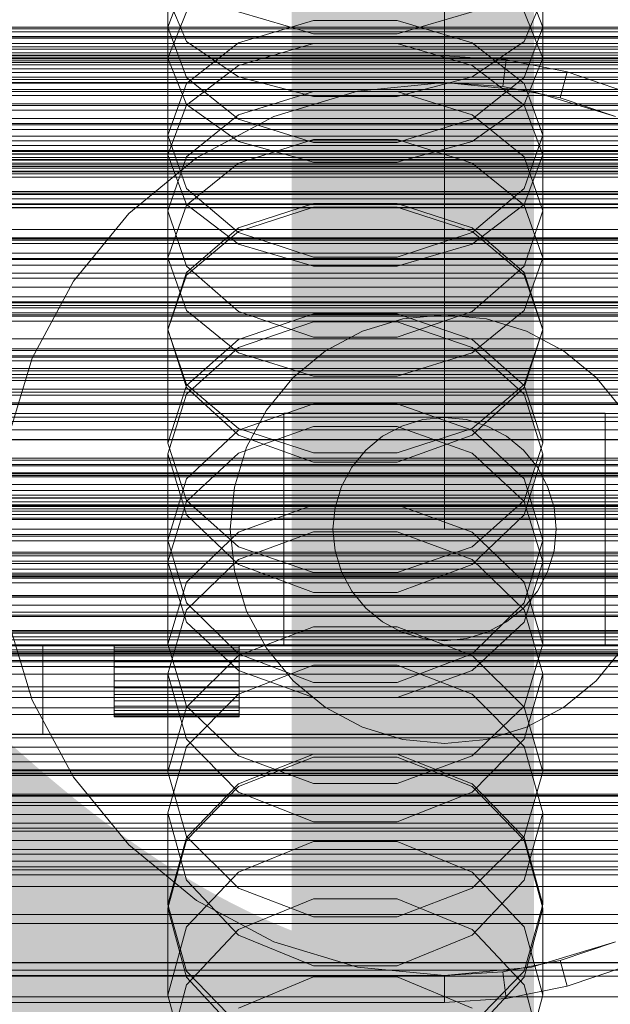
# Model space of a CAD drawing. Header units: millimetres. Extents: x -3490 to 61924, y -72580 to 6847.
# Tile 210 of 256: x -108 to -41, y -34073 to -33963. Entities that reach past the tile are written whole.
import ezdxf

# ---------------------------------------------------------------- set-up
doc = ezdxf.new("R2010")
doc.units = ezdxf.units.MM
for name, color, linetype, lineweight in [('COTAS_O', 1, 'Continuous', 0), ('COTAS_P', 1, 'Continuous', 0), ('frontal_briquetadora', 7, 'Continuous', 0), ('frontal_C01', 7, 'Continuous', 0), ('frontal_C02', 7, 'Continuous', 0), ('frontal_C03', 7, 'Continuous', 0), ('frontal_C11', 7, 'Continuous', 0), ('frontal_dosificador', 7, 'Continuous', 0), ('frontal_mezcladora', 7, 'Continuous', 0), ('frontal_secador', 7, 'Continuous', 0)]:
    doc.layers.add(name, color=color, linetype=linetype, lineweight=lineweight)
doc.dimstyles.new('R19_100', dxfattribs={"dimtxt": 250, "dimasz": 150, "dimexe": 150, "dimexo": 80, "dimgap": 100, "dimtad": 1, "dimtih": 1, "dimtoh": 1, "dimdsep": 46, "dimcen": 0.09, "dimadec": 0, "dimazin": 0, "dimtfac": 1, "dimtdec": 4, "dimtofl": 0, "dimtmove": 0, "dimatfit": 3, "dimfxl": 1, "dimtolj": 1, "dimtzin": 0, "dimarcsym": 0})

# ---------------------------------------------------------------- blocks, each defined once
blk = doc.blocks.new('DIM_R29_55')
at = {"layer": 'COTAS_P'}
for p, q in [((-3300, -33120), (-3150, -33075)), ((-60, -33120), (-210, -33075)), ((-3300, -34020), (-3300, -33120)), ((-3300, -33120), (-60, -33120)), ((-3300, -33120), (-3150, -33165)), ((-60, -33120), (-210, -33165)), ((-60, -34020), (-60, -33120))]:
    blk.add_line(p, q, dxfattribs=at)
blk.add_text('3240 P', height=250, dxfattribs=at).set_placement((-1680, -33020))
blk = doc.blocks.new('DIM_R29_57')
at = {"layer": 'COTAS_O'}
for p, q in [((-1725, -33700), (-1575, -33655)), ((1725, -33700), (1575, -33655)), ((-1725, -34400), (-1725, -33700)), ((-1725, -33700), (1725, -33700)), ((-1725, -33700), (-1575, -33745)), ((1725, -33700), (1575, -33745)), ((1725, -34400), (1725, -33700))]:
    blk.add_line(p, q, dxfattribs=at)
blk.add_text('3450 O', height=250, dxfattribs=at).set_placement((0, -33600))
blk = doc.blocks.new('DIM_R29_58')
at = {"layer": 'COTAS_P'}
for p, q in [((-150, -32300), (550, -32300)), ((550, -32300), (505, -32450)), ((550, -34900), (550, -32300)), ((550, -32300), (595, -32450)), ((550, -34900), (505, -34750)), ((550, -34900), (595, -34750)), ((-150, -34900), (550, -34900))]:
    blk.add_line(p, q, dxfattribs=at)
blk.add_text('2600 P', height=250, rotation=90, dxfattribs=at).set_placement((450, -33600))
blk = doc.blocks.new('DIM_R29_60')
at = {"layer": 'COTAS_O'}
for p, q in [((-650, -33700), (50, -33700)), ((50, -33700), (5, -33850)), ((50, -34900), (50, -33700)), ((50, -33700), (95, -33850)), ((50, -34900), (5, -34750)), ((50, -34900), (95, -34750)), ((-650, -34900), (50, -34900))]:
    blk.add_line(p, q, dxfattribs=at)
blk.add_text('1200 O', height=250, rotation=90, dxfattribs=at).set_placement((-50, -34300))
blk = doc.blocks.new('DIM_R29_61')
at = {"layer": 'COTAS_O'}
for p, q in [((-650, -34200), (-500, -34155)), ((650, -34200), (500, -34155)), ((-650, -34900), (-650, -34200)), ((-650, -34200), (650, -34200)), ((-650, -34200), (-500, -34245)), ((650, -34200), (500, -34245)), ((650, -34900), (650, -34200))]:
    blk.add_line(p, q, dxfattribs=at)
blk.add_text('1300 O', height=250, dxfattribs=at).set_placement((0, -34100))

msp = doc.modelspace()

# ---------------------------------------------------------------- linework, layer by layer
at = {"layer": 'frontal_briquetadora'}
for p, q in [((-91, -33967.266), (-91, -33952.465)), ((-49, -33967.266), (-49, -33952.465)), ((-88.92, -33958.344), (-91, -33963.807)), ((-49, -33963.807), (-51.08, -33958.344)), ((-91, -33960.462), (-88.92, -33965.4)), ((-51.08, -33965.4), (-49, -33960.462)), ((-91, -33967.266), (-88.92, -33962.081)), ((-83.094, -33962.092), (-74.674, -33964.556)), ((-65.326, -33964.556), (-56.906, -33962.092)), ((-51.08, -33962.081), (-49, -33967.266)), ((-83.094, -33965.539), (-74.674, -33963.061)), ((-74.674, -33963.061), (-65.326, -33963.061)), ((-65.326, -33963.061), (-56.906, -33965.539)), ((-88.92, -33969.438), (-91, -33963.807)), ((-91, -33978.088), (-91, -33963.807)), ((-74.674, -33964.556), (-65.326, -33964.556)), ((-49, -33963.807), (-51.08, -33969.438)), ((-49, -33978.088), (-49, -33963.807)), ((-88.92, -33965.4), (-83.093, -33969.359)), ((-88.92, -33970.084), (-83.094, -33965.539)), ((-83.093, -33968.093), (-74.673, -33965.624)), ((-74.673, -33965.624), (-65.327, -33965.624)), ((-65.327, -33965.624), (-56.907, -33968.093)), ((-56.907, -33969.359), (-51.08, -33965.4)), ((-56.906, -33965.539), (-51.08, -33970.084)), ((-88.92, -33972.452), (-91, -33967.266)), ((-49, -33967.266), (-51.08, -33972.452)), ((-88.92, -33972.541), (-83.093, -33968.093)), ((-56.907, -33968.093), (-51.08, -33972.541)), ((-91, -33975.899), (-88.92, -33970.084)), ((-83.094, -33974.075), (-88.92, -33969.438)), ((-83.093, -33969.359), (-74.673, -33971.557)), ((-65.327, -33971.557), (-56.907, -33969.359)), ((-51.08, -33969.438), (-56.906, -33974.075)), ((-51.08, -33970.084), (-49, -33975.899)), ((-74.674, -33971.009), (-83.094, -33973.591)), ((-65.326, -33971.009), (-74.674, -33971.009)), ((-56.906, -33973.591), (-65.326, -33971.009)), ((-74.673, -33971.557), (-65.327, -33971.557)), ((-91, -33978.088), (-88.92, -33972.541)), ((-83.093, -33976.61), (-88.92, -33972.452)), ((-51.08, -33972.452), (-56.907, -33976.61)), ((-51.08, -33972.541), (-49, -33978.088)), ((-83.094, -33973.591), (-88.92, -33978.321)), ((-74.674, -33976.695), (-83.094, -33974.075)), ((-56.906, -33974.075), (-65.326, -33976.695)), ((-51.08, -33978.321), (-56.906, -33973.591)), ((-88.92, -33981.875), (-91, -33975.899)), ((-91, -33989.624), (-91, -33975.899)), ((-74.673, -33976.379), (-83.093, -33979.002)), ((-74.673, -33978.918), (-83.093, -33976.61)), ((-65.326, -33976.695), (-74.674, -33976.695)), ((-65.327, -33976.379), (-74.673, -33976.379)), ((-56.907, -33979.002), (-65.327, -33976.379)), ((-56.907, -33976.61), (-65.327, -33978.918)), ((-49, -33975.899), (-51.08, -33981.875)), ((-49, -33989.624), (-49, -33975.899)), ((-91, -33978.088), (-88.92, -33983.634)), ((-88.92, -33978.321), (-91, -33984.362)), ((-65.327, -33978.918), (-74.673, -33978.918)), ((-51.08, -33983.634), (-49, -33978.088)), ((-49, -33984.362), (-51.08, -33978.321)), ((-83.093, -33979.002), (-88.92, -33983.729)), ((-51.08, -33983.729), (-56.907, -33979.002)), ((-83.094, -33986.783), (-88.92, -33981.875)), ((-51.08, -33981.875), (-56.906, -33986.783)), ((-88.92, -33983.729), (-91, -33989.624)), ((-91, -33997.699), (-91, -33984.362)), ((-91, -33984.362), (-88.92, -33990.56)), ((-88.92, -33983.634), (-83.093, -33988.082)), ((-74.674, -33983.539), (-83.094, -33986.271)), ((-83.093, -33986.673), (-74.673, -33983.95)), ((-65.326, -33983.539), (-74.674, -33983.539)), ((-74.673, -33983.95), (-65.327, -33983.95)), ((-65.327, -33983.95), (-56.907, -33986.673)), ((-56.906, -33986.271), (-65.326, -33983.539)), ((-56.907, -33988.082), (-51.08, -33983.634)), ((-49, -33989.624), (-51.08, -33983.729)), ((-51.08, -33990.56), (-49, -33984.362)), ((-49, -33997.699), (-49, -33984.362)), ((-83.094, -33986.271), (-88.92, -33991.269)), ((-88.92, -33991.58), (-83.093, -33986.673)), ((-56.907, -33986.673), (-51.08, -33991.58)), ((-51.08, -33991.269), (-56.906, -33986.271)), ((-74.674, -33989.552), (-83.094, -33986.783)), ((-56.906, -33986.783), (-65.326, -33989.552)), ((-83.093, -33988.082), (-74.673, -33990.551)), ((-65.327, -33990.551), (-56.907, -33988.082)), ((-91, -33989.624), (-88.92, -33995.519)), ((-65.326, -33989.552), (-74.674, -33989.552)), ((-51.08, -33995.519), (-49, -33989.624)), ((-88.92, -33990.56), (-83.094, -33995.642)), ((-74.673, -33990.551), (-65.327, -33990.551)), ((-56.906, -33995.642), (-51.08, -33990.56)), ((-88.92, -33991.269), (-91, -33997.637)), ((-91, -33997.699), (-88.92, -33991.58)), ((-49, -33997.637), (-51.08, -33991.269)), ((-51.08, -33991.58), (-49, -33997.699)), ((-88.92, -33995.519), (-83.093, -34000.246)), ((-56.907, -34000.246), (-51.08, -33995.519)), ((-83.094, -33995.642), (-74.674, -33998.507)), ((-83.093, -33998.756), (-74.673, -33995.888)), ((-74.673, -33995.888), (-65.327, -33995.888)), ((-65.327, -33995.888), (-56.907, -33998.756)), ((-65.326, -33998.507), (-56.906, -33995.642)), ((-88.92, -34004.156), (-91, -33997.637)), ((-91, -34010.365), (-91, -33997.637)), ((-88.92, -34003.818), (-91, -33997.699)), ((-83.094, -33999.647), (-74.674, -33996.77)), ((-74.674, -33996.77), (-65.326, -33996.77)), ((-65.326, -33996.77), (-56.906, -33999.647)), ((-49, -33997.637), (-51.08, -34004.156)), ((-49, -33997.699), (-51.08, -34003.818)), ((-49, -34010.365), (-49, -33997.637)), ((-88.92, -34003.922), (-83.093, -33998.756)), ((-74.674, -33998.507), (-65.326, -33998.507)), ((-56.907, -33998.756), (-51.08, -34003.922)), ((-88.92, -34004.9), (-83.094, -33999.647)), ((-56.906, -33999.647), (-51.08, -34004.9)), ((-83.093, -34000.246), (-74.673, -34002.87)), ((-65.327, -34002.87), (-56.907, -34000.246)), ((-74.673, -34002.87), (-65.327, -34002.87)), ((-91, -34010.365), (-88.92, -34003.922)), ((-83.093, -34008.725), (-88.92, -34003.818)), ((-83.094, -34009.49), (-88.92, -34004.156)), ((-51.08, -34003.818), (-56.907, -34008.725)), ((-51.08, -34004.156), (-56.906, -34009.49)), ((-51.08, -34003.922), (-49, -34010.365)), ((-91, -34011.581), (-88.92, -34004.9)), ((-51.08, -34004.9), (-49, -34011.581)), ((-74.674, -34005.966), (-83.094, -34008.934)), ((-65.326, -34005.966), (-74.674, -34005.966)), ((-56.906, -34008.934), (-65.326, -34005.966)), ((-74.673, -34008.499), (-83.093, -34011.504)), ((-74.673, -34011.448), (-83.093, -34008.725)), ((-65.327, -34008.499), (-74.673, -34008.499)), ((-56.907, -34011.504), (-65.327, -34008.499)), ((-56.907, -34008.725), (-65.327, -34011.448)), ((-83.094, -34008.934), (-88.92, -34014.352)), ((-74.674, -34012.492), (-83.094, -34009.49)), ((-56.906, -34009.49), (-65.326, -34012.492)), ((-51.08, -34014.351), (-56.906, -34008.934)), ((-91, -34010.365), (-88.92, -34016.808)), ((-51.08, -34016.808), (-49, -34010.365)), ((-88.92, -34018.404), (-91, -34011.581)), ((-91, -34023.669), (-91, -34011.581)), ((-83.093, -34011.504), (-88.92, -34016.918)), ((-65.327, -34011.448), (-74.673, -34011.448)), ((-51.08, -34016.918), (-56.907, -34011.504)), ((-49, -34011.581), (-51.08, -34018.404)), ((-49, -34023.669), (-49, -34011.581)), ((-65.326, -34012.492), (-74.674, -34012.492)), ((-88.92, -34014.352), (-91, -34021.231)), ((-49, -34021.231), (-51.08, -34014.351)), ((-88.92, -34016.918), (-91, -34023.669)), ((-88.92, -34016.808), (-83.093, -34021.975)), ((-83.093, -34020.357), (-74.673, -34017.265)), ((-74.673, -34017.265), (-65.327, -34017.265)), ((-65.327, -34017.265), (-56.907, -34020.357)), ((-56.907, -34021.975), (-51.08, -34016.808)), ((-49, -34023.669), (-51.08, -34016.918)), ((-83.094, -34023.977), (-88.92, -34018.404)), ((-51.08, -34018.404), (-56.906, -34023.977)), ((-88.92, -34025.929), (-83.093, -34020.357)), ((-74.674, -34020.296), (-83.094, -34023.397)), ((-65.326, -34020.296), (-74.674, -34020.296)), ((-56.906, -34023.397), (-65.326, -34020.296)), ((-56.907, -34020.357), (-51.08, -34025.929)), ((-91, -34032.877), (-91, -34021.231)), ((-91, -34021.231), (-88.92, -34028.248)), ((-83.093, -34021.975), (-74.673, -34024.842)), ((-65.327, -34024.842), (-56.907, -34021.975)), ((-51.08, -34028.248), (-49, -34021.231)), ((-49, -34032.877), (-49, -34021.231)), ((-91, -34023.669), (-88.92, -34030.42)), ((-83.094, -34023.397), (-88.92, -34029.048)), ((-74.674, -34027.11), (-83.094, -34023.977)), ((-56.906, -34023.977), (-65.326, -34027.11)), ((-51.08, -34029.048), (-56.906, -34023.397)), ((-51.08, -34030.42), (-49, -34023.669)), ((-74.673, -34024.842), (-65.327, -34024.842)), ((-91, -34032.877), (-88.92, -34025.929)), ((-51.08, -34025.929), (-49, -34032.877)), ((-65.326, -34027.11), (-74.674, -34027.11)), ((-88.92, -34028.248), (-83.094, -34033.973)), ((-56.906, -34033.973), (-51.08, -34028.248)), ((-88.92, -34029.048), (-91, -34036.213)), ((-49, -34036.213), (-51.08, -34029.048)), ((-88.92, -34030.42), (-83.093, -34035.834)), ((-56.907, -34035.834), (-51.08, -34030.42)), ((-83.093, -34034.145), (-74.673, -34030.928)), ((-74.673, -34030.928), (-65.327, -34030.928)), ((-65.327, -34030.928), (-56.907, -34034.145)), ((-88.92, -34039.824), (-91, -34032.877)), ((-49, -34032.877), (-51.08, -34039.824)), ((-83.094, -34033.973), (-74.674, -34037.189)), ((-65.326, -34037.189), (-56.906, -34033.973)), ((-88.92, -34039.942), (-83.093, -34034.145)), ((-56.907, -34034.145), (-51.08, -34039.942)), ((-88.92, -34043.507), (-91, -34036.213)), ((-91, -34047.171), (-91, -34036.213)), ((-83.094, -34038.466), (-74.674, -34035.24)), ((-83.093, -34035.834), (-74.673, -34038.839)), ((-74.674, -34035.24), (-65.326, -34035.24)), ((-65.327, -34038.839), (-56.907, -34035.834)), ((-65.326, -34035.24), (-56.906, -34038.466)), ((-49, -34036.213), (-51.08, -34043.507)), ((-49, -34047.171), (-49, -34036.213)), ((-74.674, -34037.189), (-65.326, -34037.189)), ((-88.92, -34044.338), (-83.094, -34038.466)), ((-56.906, -34038.466), (-51.08, -34044.338)), ((-74.673, -34038.839), (-65.327, -34038.839)), ((-91, -34047.171), (-88.92, -34039.942)), ((-83.093, -34045.396), (-88.92, -34039.824)), ((-51.08, -34039.824), (-56.907, -34045.396)), ((-51.08, -34039.942), (-49, -34047.171)), ((-83.094, -34049.448), (-88.92, -34043.507)), ((-51.08, -34043.507), (-56.906, -34049.448)), ((-91, -34051.77), (-88.92, -34044.338)), ((-51.08, -34044.338), (-49, -34051.77)), ((-74.674, -34045.526), (-83.094, -34048.83)), ((-74.673, -34045.18), (-83.093, -34048.514)), ((-74.673, -34048.488), (-83.093, -34045.396)), ((-65.326, -34045.526), (-74.674, -34045.526)), ((-65.327, -34045.18), (-74.673, -34045.18)), ((-56.907, -34048.514), (-65.327, -34045.18)), ((-56.907, -34045.396), (-65.327, -34048.488)), ((-56.906, -34048.83), (-65.326, -34045.526)), ((-91, -34047.171), (-88.92, -34054.4)), ((-51.08, -34054.4), (-49, -34047.171)), ((-83.093, -34048.514), (-88.92, -34054.522)), ((-83.094, -34048.83), (-88.92, -34054.842)), ((-74.674, -34052.781), (-83.094, -34049.448)), ((-65.327, -34048.488), (-74.673, -34048.488)), ((-56.906, -34049.448), (-65.326, -34052.781)), ((-51.08, -34054.522), (-56.907, -34048.514)), ((-51.08, -34054.842), (-56.906, -34048.83)), ((-160, -34051.97), (200, -34051.97)), ((-88.92, -34059.324), (-91, -34051.77)), ((-91, -34062.014), (-91, -34051.77)), ((-65.326, -34052.781), (-74.674, -34052.781)), ((-49, -34051.77), (-51.08, -34059.324)), ((-49, -34062.014), (-49, -34051.77)), ((-88.92, -34054.522), (-91, -34062.014)), ((-88.92, -34054.842), (-91, -34062.443)), ((-88.92, -34054.4), (-83.093, -34060.197)), ((-83.093, -34058.398), (-74.673, -34054.99)), ((-74.673, -34054.99), (-65.327, -34054.99)), ((-65.327, -34054.99), (-56.907, -34058.398)), ((-56.907, -34060.197), (-51.08, -34054.4)), ((-49, -34062.014), (-51.08, -34054.522)), ((-49, -34062.443), (-51.08, -34054.842)), ((-160, -34056.386), (200, -34056.386)), ((-88.92, -34064.539), (-83.093, -34058.398)), ((-83.094, -34065.466), (-88.92, -34059.324)), ((-56.907, -34058.398), (-51.08, -34064.539)), ((-51.08, -34059.324), (-56.906, -34065.466)), ((-160, -34060.009), (200, -34060.009)), ((-83.093, -34060.197), (-74.673, -34063.414)), ((-65.327, -34063.414), (-56.907, -34060.197)), ((-74.674, -34061.412), (-83.094, -34064.828)), ((-65.326, -34061.412), (-74.674, -34061.412)), ((-56.906, -34064.828), (-65.326, -34061.412)), ((-91, -34062.014), (-88.92, -34069.506)), ((-91, -34072.197), (-91, -34062.443)), ((-91, -34062.443), (-88.92, -34070.159)), ((-51.08, -34069.506), (-49, -34062.014)), ((-51.08, -34070.159), (-49, -34062.443)), ((-49, -34072.197), (-49, -34062.443)), ((-74.673, -34063.414), (-65.327, -34063.414)), ((-160, -34064.151), (200, -34064.151)), ((-91, -34072.197), (-88.92, -34064.539)), ((-83.094, -34064.828), (-88.92, -34071.036)), ((-51.08, -34071.036), (-56.906, -34064.828)), ((-51.08, -34064.539), (-49, -34072.197)), ((-74.674, -34068.909), (-83.094, -34065.466)), ((-56.906, -34065.466), (-65.326, -34068.909)), ((-160, -34068.567), (200, -34068.567)), ((-65.326, -34068.909), (-74.674, -34068.909)), ((-88.92, -34069.506), (-83.093, -34075.515)), ((-88.92, -34070.159), (-83.094, -34076.428)), ((-83.093, -34073.656), (-74.673, -34070.144)), ((-74.673, -34070.144), (-65.327, -34070.144)), ((-65.327, -34070.144), (-56.907, -34073.656)), ((-56.907, -34075.515), (-51.08, -34069.506)), ((-56.906, -34076.428), (-51.08, -34070.159)), ((-88.92, -34071.036), (-91, -34078.875)), ((-49, -34078.875), (-51.08, -34071.036)), ((-88.92, -34079.855), (-91, -34072.197)), ((-49, -34072.197), (-51.08, -34079.855))]:
    msp.add_line(p, q, dxfattribs=at)
at = {"layer": 'frontal_C01'}
for p, q in [((0, -33994.965), (-130, -33994.965)), ((-130, -33999.807), (130, -33999.807)), ((-130, -34000.599), (130, -34000.599)), ((-130, -34000.746), (0, -34000.746)), ((-130, -34000.746), (130, -34000.746)), ((-130, -34003.068), (130, -34003.068)), ((-130, -34003.352), (130, -34003.352)), ((-130, -34007.045), (130, -34007.045)), ((-130, -34007.447), (130, -34007.447)), ((-130, -34012.26), (130, -34012.26)), ((-130, -34012.752), (130, -34012.752)), ((-450, -34013.679), (450, -34013.679)), ((-148, -34016.206), (148, -34016.206)), ((-148, -34016.486), (148, -34016.486)), ((-148, -34016.539), (148, -34016.539)), ((-148, -34017.361), (148, -34017.361)), ((-148, -34017.462), (148, -34017.462)), ((130, -34018.357), (-130, -34018.357)), ((-148, -34018.771), (148, -34018.771)), ((-148, -34018.913), (148, -34018.913)), ((-130, -34018.906), (130, -34018.906)), ((-148, -34020.618), (148, -34020.618)), ((-148, -34020.793), (148, -34020.793)), ((148, -34022.779), (-148, -34022.779)), ((-148, -34022.973), (148, -34022.973)), ((450, -34024.464), (-450, -34024.464)), ((-148, -34025.105), (148, -34025.105)), ((-130, -34024.921), (130, -34024.921)), ((-148, -34025.306), (148, -34025.306)), ((-130, -34025.49), (130, -34025.49)), ((-148, -34027.437), (148, -34027.437)), ((-148, -34027.632), (148, -34027.632)), ((-148, -34029.618), (148, -34029.618)), ((-148, -34029.792), (148, -34029.792)), ((-148, -34031.498), (148, -34031.498)), ((-148, -34031.64), (148, -34031.64)), ((-130, -34031.504), (130, -34031.504)), ((-148, -34032.949), (148, -34032.949)), ((-130, -34032.054), (130, -34032.054)), ((-148, -34033.049), (148, -34033.049)), ((-148, -34033.872), (148, -34033.872)), ((-148, -34033.924), (148, -34033.924)), ((-148, -34034.205), (148, -34034.205)), ((-130, -34037.658), (130, -34037.658)), ((-130, -34038.151), (130, -34038.151)), ((-130, -34042.964), (130, -34042.964)), ((-130, -34043.366), (130, -34043.366)), ((-130, -34047.059), (130, -34047.059)), ((-130, -34047.343), (130, -34047.343)), ((450, -34047.383), (-450, -34047.383)), ((-130, -34049.665), (130, -34049.665)), ((-130, -34049.812), (130, -34049.812)), ((-130, -34050.604), (130, -34050.604)), ((-450, -34058.168), (450, -34058.168))]:
    msp.add_line(p, q, dxfattribs=at)
at = {"layer": 'frontal_C02'}
for p, q in [((-148, -33963.8), (148, -33963.8)), ((-148, -33964.32), (148, -33964.32)), ((-148, -33965.604), (148, -33965.604)), ((-130, -33964.852), (130, -33964.852)), ((-148, -33966.241), (148, -33966.241)), ((430, -33967.57), (-430, -33967.57)), ((148, -33967.736), (-148, -33967.736)), ((-148, -33968.446), (148, -33968.446)), ((-148, -33970.051), (148, -33970.051)), ((-130, -33969.381), (130, -33969.381)), ((-148, -33970.786), (148, -33970.786)), ((-130, -33971.456), (130, -33971.456)), ((430, -33972.57), (-430, -33972.57)), ((-148, -33972.391), (148, -33972.391)), ((-148, -33973.101), (148, -33973.101)), ((-148, -33974.596), (148, -33974.596)), ((-148, -33975.233), (148, -33975.233)), ((-148, -33976.517), (148, -33976.517)), ((-130, -33975.985), (130, -33975.985)), ((-148, -33977.037), (148, -33977.037)), ((-148, -33978.022), (148, -33978.022)), ((-148, -33978.39), (148, -33978.39)), ((-130, -33977.989), (130, -33977.989)), ((-148, -33979.009), (148, -33979.009)), ((-148, -33979.2), (148, -33979.2)), ((-148, -33979.411), (148, -33979.411)), ((-130, -33982.21), (130, -33982.21)), ((-130, -33984.006), (130, -33984.006)), ((-130, -33987.631), (130, -33987.631)), ((-130, -33989.098), (130, -33989.098)), ((-130, -33991.879), (130, -33991.879)), ((-130, -33992.916), (130, -33992.916)), ((-130, -33994.664), (130, -33994.664)), ((-130, -33995.201), (130, -33995.201)), ((-130, -33995.797), (130, -33995.797)), ((430, -34022.57), (-430, -34022.57)), ((430, -34027.57), (-430, -34027.57)), ((-425, -34029.285), (425, -34029.285)), ((425, -34040.739), (-425, -34040.739)), ((425, -34044.426), (-425, -34044.426)), ((-425, -34055.88), (425, -34055.88))]:
    msp.add_line(p, q, dxfattribs=at)
at = {"layer": 'frontal_C03'}
for p, q in [((1250, -33963.98), (-1250, -33963.98)), ((1250, -33965.037), (-1250, -33965.037)), ((1500, -33966.934), (-1500, -33966.934)), ((1500, -33967.219), (-1500, -33967.219)), ((1250, -33967.345), (-1250, -33967.345)), ((1250, -33967.998), (-1250, -33967.998)), ((1250, -33968.879), (-1250, -33968.879)), ((-1500, -33978.628), (1500, -33978.628)), ((1250, -33978.686), (-1250, -33978.686)), ((1250, -33979.567), (-1250, -33979.567)), ((1250, -33980.221), (-1250, -33980.221)), ((1250, -33982.528), (-1250, -33982.528)), ((-1250, -33983.585), (1250, -33983.585)), ((1250, -33986.437), (-1250, -33986.437)), ((1250, -33987.495), (-1250, -33987.495)), ((1250, -33989.802), (-1250, -33989.802)), ((1250, -33990.456), (-1250, -33990.456)), ((1250, -33991.337), (-1250, -33991.337)), ((1250, -34001.143), (-1250, -34001.143)), ((1250, -34002.025), (-1250, -34002.025)), ((1250, -34002.678), (-1250, -34002.678)), ((1250, -34004.986), (-1250, -34004.986)), ((-1250, -34006.043), (1250, -34006.043)), ((1250, -34008.895), (-1250, -34008.895)), ((1250, -34009.952), (-1250, -34009.952)), ((1250, -34012.26), (-1250, -34012.26)), ((1250, -34012.913), (-1250, -34012.913)), ((1250, -34013.795), (-1250, -34013.795)), ((1250, -34023.601), (-1250, -34023.601)), ((1250, -34024.482), (-1250, -34024.482)), ((1250, -34025.136), (-1250, -34025.136)), ((1250, -34027.443), (-1250, -34027.443)), ((-1250, -34028.501), (1250, -34028.501)), ((1250, -34031.353), (-1250, -34031.353)), ((1250, -34032.41), (-1250, -34032.41)), ((1250, -34034.717), (-1250, -34034.717)), ((1250, -34035.371), (-1250, -34035.371)), ((1250, -34036.252), (-1250, -34036.252)), ((1250, -34046.059), (-1250, -34046.059)), ((1250, -34046.94), (-1250, -34046.94)), ((1250, -34047.593), (-1250, -34047.593)), ((1250, -34049.901), (-1250, -34049.901)), ((-1250, -34050.958), (1250, -34050.958)), ((1250, -34053.81), (-1250, -34053.81)), ((1250, -34054.868), (-1250, -34054.868)), ((1250, -34057.175), (-1250, -34057.175)), ((1250, -34057.828), (-1250, -34057.828)), ((1250, -34058.71), (-1250, -34058.71)), ((1250, -34068.516), (-1250, -34068.516)), ((1250, -34069.398), (-1250, -34069.398)), ((1250, -34070.051), (-1250, -34070.051)), ((1250, -34072.358), (-1250, -34072.358))]:
    msp.add_line(p, q, dxfattribs=at)
at = {"layer": 'frontal_C11'}
for p, q in [((-3300, -33967), (-60, -33967)), ((-60, -33970), (-60, -33967)), ((-60, -33967), (-53.082, -33967.453)), ((-53.474, -33970.428), (-53.082, -33967.453)), ((-53.082, -33967.453), (-46.283, -33968.806)), ((-47.059, -33971.704), (-46.283, -33968.806)), ((-46.283, -33968.806), (-39.718, -33971.034)), ((-3300, -33970), (-60, -33970)), ((-69.755, -33970.961), (-60, -33970)), ((-60, -33970), (-50.245, -33970.961)), ((-53.474, -33970.428), (-60, -33970)), ((-79.134, -33973.806), (-69.755, -33970.961)), ((-47.059, -33971.704), (-53.474, -33970.428)), ((-50.245, -33970.961), (-40.866, -33973.806)), ((-40.866, -33973.806), (-47.059, -33971.704)), ((-87.779, -33978.427), (-79.134, -33973.806)), ((-95.355, -33984.645), (-87.779, -33978.427)), ((-101.573, -33992.221), (-95.355, -33984.645)), ((-106.194, -34000.866), (-101.573, -33992.221)), ((-69.184, -33997.827), (-64.682, -33996.461)), ((-64.682, -33996.461), (-60, -33996)), ((-60, -33996), (-55.318, -33996.461)), ((-55.318, -33996.461), (-50.816, -33997.827)), ((-73.334, -34000.045), (-69.184, -33997.827)), ((-50.816, -33997.827), (-46.666, -34000.045)), ((-109.039, -34010.245), (-106.194, -34000.866)), ((-76.971, -34003.029), (-73.334, -34000.045)), ((-46.666, -34000.045), (-43.029, -34003.029)), ((-79.955, -34006.666), (-76.971, -34003.029)), ((-43.029, -34003.029), (-40.045, -34006.666)), ((-82.173, -34010.816), (-79.955, -34006.666)), ((-78, -34007), (-42, -34007)), ((-78, -34007), (-78, -34033)), ((-62.439, -34007.74), (-60, -34007.5)), ((-60, -34007.5), (-57.561, -34007.74)), ((-42, -34033), (-42, -34007)), ((-66.945, -34009.607), (-64.784, -34008.452)), ((-64.784, -34008.452), (-62.439, -34007.74)), ((-57.561, -34007.74), (-55.216, -34008.452)), ((-55.216, -34008.452), (-53.055, -34009.607)), ((-68.839, -34011.161), (-66.945, -34009.607)), ((-53.055, -34009.607), (-51.161, -34011.161)), ((-83.539, -34015.318), (-82.173, -34010.816)), ((-70.393, -34013.055), (-68.839, -34011.161)), ((-51.161, -34011.161), (-49.607, -34013.055)), ((-71.548, -34015.216), (-70.393, -34013.055)), ((-49.607, -34013.055), (-48.452, -34015.216)), ((-84, -34020), (-83.539, -34015.318)), ((-72.26, -34017.561), (-71.548, -34015.216)), ((-48.452, -34015.216), (-47.74, -34017.561)), ((-72.5, -34020), (-72.26, -34017.561)), ((-47.74, -34017.561), (-47.5, -34020)), ((-83.539, -34024.682), (-84, -34020)), ((-72.26, -34022.439), (-72.5, -34020)), ((-47.5, -34020), (-47.74, -34022.439)), ((-71.548, -34024.784), (-72.26, -34022.439)), ((-47.74, -34022.439), (-48.452, -34024.784)), ((-82.173, -34029.184), (-83.539, -34024.682)), ((-70.393, -34026.945), (-71.548, -34024.784)), ((-48.452, -34024.784), (-49.607, -34026.945)), ((-68.839, -34028.839), (-70.393, -34026.945)), ((-49.607, -34026.945), (-51.161, -34028.839)), ((-79.955, -34033.334), (-82.173, -34029.184)), ((-66.945, -34030.393), (-68.839, -34028.839)), ((-51.161, -34028.839), (-53.055, -34030.393)), ((-106.194, -34039.134), (-109.039, -34029.755)), ((-64.784, -34031.548), (-66.945, -34030.393)), ((-53.055, -34030.393), (-55.216, -34031.548)), ((-62.439, -34032.26), (-64.784, -34031.548)), ((-55.216, -34031.548), (-57.561, -34032.26)), ((-105, -34033), (-15, -34033)), ((-105, -34033), (-105, -34043)), ((-97, -34033.077), (-97, -34033)), ((-97, -34033), (-83, -34033)), ((-83, -34033.077), (-83, -34033)), ((-78, -34033), (-42, -34033)), ((-60, -34032.5), (-62.439, -34032.26)), ((-57.561, -34032.26), (-60, -34032.5)), ((-3370, -34034), (10, -34034)), ((-97, -34033.304), (-97, -34033.077)), ((-97, -34033.077), (-83, -34033.077)), ((-97, -34033.674), (-97, -34033.304)), ((-97, -34033.304), (-83, -34033.304)), ((-97, -34034.172), (-97, -34033.674)), ((-97, -34033.674), (-83, -34033.674)), ((-83, -34033.304), (-83, -34033.077)), ((-83, -34033.674), (-83, -34033.304)), ((-83, -34034.172), (-83, -34033.674)), ((-76.971, -34036.971), (-79.955, -34033.334)), ((-40.045, -34033.334), (-43.029, -34036.971)), ((-97, -34034.778), (-97, -34034.172)), ((-97, -34034.172), (-83, -34034.172)), ((-97, -34035.469), (-97, -34034.778)), ((-97, -34034.778), (-83, -34034.778)), ((-83, -34034.778), (-83, -34034.172)), ((-83, -34035.469), (-83, -34034.778)), ((-97, -34036.22), (-97, -34035.469)), ((-97, -34035.469), (-83, -34035.469)), ((-97, -34037), (-97, -34036.22)), ((-97, -34036.22), (-83, -34036.22)), ((-83, -34036.22), (-83, -34035.469)), ((-83, -34037), (-83, -34036.22)), ((-97, -34037.78), (-97, -34037)), ((-83, -34037), (-97, -34037)), ((-83, -34037), (-83, -34037.78)), ((-73.334, -34039.955), (-76.971, -34036.971)), ((-43.029, -34036.971), (-46.666, -34039.955)), ((-97, -34037.78), (-97, -34038.531)), ((-97, -34037.78), (-83, -34037.78)), ((-83, -34037.78), (-83, -34038.531)), ((-101.573, -34047.779), (-106.194, -34039.134)), ((-97, -34038.531), (-97, -34039.222)), ((-97, -34038.531), (-83, -34038.531)), ((-97, -34039.222), (-97, -34039.828)), ((-97, -34039.222), (-83, -34039.222)), ((-83, -34038.531), (-83, -34039.222)), ((-83, -34039.222), (-83, -34039.828)), ((-3370, -34040), (10, -34040)), ((-97, -34039.828), (-97, -34040.326)), ((-97, -34039.828), (-83, -34039.828)), ((-97, -34040.326), (-97, -34040.696)), ((-97, -34040.326), (-83, -34040.326)), ((-97, -34040.696), (-97, -34040.923)), ((-97, -34040.696), (-83, -34040.696)), ((-83, -34039.828), (-83, -34040.326)), ((-83, -34040.326), (-83, -34040.696)), ((-83, -34040.696), (-83, -34040.923)), ((-69.184, -34042.173), (-73.334, -34039.955)), ((-46.666, -34039.955), (-50.816, -34042.173)), ((-97, -34040.923), (-97, -34041)), ((-97, -34040.923), (-83, -34040.923)), ((-97, -34041), (-83, -34041)), ((-83, -34040.923), (-83, -34041)), ((-64.682, -34043.539), (-69.184, -34042.173)), ((-50.816, -34042.173), (-55.318, -34043.539)), ((-3370, -34043), (10, -34043)), ((-105, -34043), (-15, -34043)), ((-60, -34044), (-64.682, -34043.539)), ((-55.318, -34043.539), (-60, -34044)), ((-95.355, -34055.355), (-101.573, -34047.779)), ((-87.779, -34061.573), (-95.355, -34055.355)), ((-79.134, -34066.194), (-87.779, -34061.573)), ((-69.755, -34069.039), (-79.134, -34066.194)), ((-40.866, -34066.194), (-50.245, -34069.039)), ((-47.059, -34068.296), (-40.866, -34066.194)), ((-60, -34070), (-69.755, -34069.039)), ((-50.245, -34069.039), (-60, -34070)), ((-53.474, -34069.572), (-47.059, -34068.296)), ((-47.059, -34068.296), (-46.283, -34071.194)), ((-39.718, -34068.966), (-46.283, -34071.194)), ((-3300, -34070), (-60, -34070)), ((-60, -34070), (-53.474, -34069.572)), ((-60, -34073), (-60, -34070)), ((-53.474, -34069.572), (-53.082, -34072.547)), ((-46.283, -34071.194), (-53.082, -34072.547)), ((-53.082, -34072.547), (-60, -34073)), ((-3300, -34073), (-60, -34073))]:
    msp.add_line(p, q, dxfattribs=at)
at = {"layer": 'frontal_dosificador'}
for p, q in [((0, -34000), (-240, -34000)), ((0, -34015), (-240, -34015))]:
    msp.add_line(p, q, dxfattribs=at)
at = {"layer": 'frontal_mezcladora'}
for p, q in [((-280, -34020), (280, -34020)), ((-260, -34020), (260, -34020)), ((-260, -34060), (260, -34060))]:
    msp.add_line(p, q, dxfattribs=at)
at = {"layer": 'frontal_secador'}
for p, q in [((-1250, -33965), (1250, -33965)), ((1250, -33966), (-1250, -33966)), ((-1250, -33966.659), (1250, -33966.659)), ((1250, -33969.659), (-1250, -33969.659)), ((-1250, -33971), (1250, -33971)), ((1250, -33974), (-1250, -33974)), ((-1250, -33974.728), (1250, -33974.728)), ((-1250, -33977.588), (1250, -33977.588)), ((1250, -33977.611), (-1250, -33977.611)), ((1250, -33977.728), (-1250, -33977.728)), ((-1250, -33979.387), (1250, -33979.387)), ((1250, -33979.918), (-1250, -33979.918)), ((-1250, -33980), (1250, -33980)), ((1250, -33980.588), (-1250, -33980.588)), ((1250, -33982.387), (-1250, -33982.387)), ((1250, -33983), (-1250, -33983)), ((-1250, -33983.65), (1250, -33983.65)), ((1250, -33984), (-1250, -33984)), ((1250, -33987.382), (-1250, -33987.382)), ((-1250, -33988), (1250, -33988)), ((1250, -33989.689), (-1250, -33989.689)), ((1250, -33994), (-1250, -33994)), ((1250, -33994.545), (-1250, -33994.545)), ((1250, -33996), (-1250, -33996)), ((1250, -33996.144), (-1250, -33996.144)), ((1250, -33996.709), (-1250, -33996.709)), ((1250, -33998.686), (-1250, -33998.686)), ((1250, -34000), (-1250, -34000)), ((1320, -34002), (-1320, -34002)), ((1250, -34002), (-1250, -34002)), ((1320, -34002.273), (-1320, -34002.273)), ((1320, -34003.072), (-1320, -34003.072)), ((1320, -34004.343), (-1320, -34004.343)), ((1250, -34004.651), (-1250, -34004.651)), ((1320, -34006), (-1320, -34006)), ((1250, -34005.859), (-1250, -34005.859)), ((-1250, -34006), (1250, -34006)), ((1320, -34007.929), (-1320, -34007.929)), ((-1320, -34010), (1320, -34010)), ((-1250, -34010), (1250, -34010)), ((1320, -34012.071), (-1320, -34012.071)), ((1320, -34014), (-1320, -34014)), ((1250, -34014.141), (-1250, -34014.141)), ((1320, -34015.657), (-1320, -34015.657)), ((1320, -34016.928), (-1320, -34016.928)), ((1250, -34017.285), (-1250, -34017.285)), ((1320, -34017.727), (-1320, -34017.727)), ((1320, -34018), (-1320, -34018)), ((1250, -34018), (-1250, -34018)), ((1250, -34021.314), (-1250, -34021.314)), ((1250, -34023.856), (-1250, -34023.856)), ((1250, -34025.455), (-1250, -34025.455)), ((1250, -34026), (-1250, -34026)), ((1360, -34033.5), (-1360, -34033.5)), ((1250, -34033.75), (-1250, -34033.75)), ((1360, -34034.863), (-1360, -34034.863)), ((1360, -34038.859), (-1360, -34038.859)), ((1360, -34045.216), (-1360, -34045.216)), ((1360, -34053.5), (-1360, -34053.5)), ((1250, -34052.924), (-1250, -34052.924)), ((1360, -34063.147), (-1360, -34063.147))]:
    msp.add_line(p, q, dxfattribs=at)

# ---------------------------------------------------------------- dimensions: what is measured, and where the dimension line sits
at = {"layer": 'COTAS_O'}
for p1, p2, distance, picture, middle in [((-650, -34900), (-650, -33700), -700, 'DIM_R29_60', (50, -34300)), ((-1725, -34400), (1725, -34400), 700, 'DIM_R29_57', (0, -33700)), ((-650, -34900), (650, -34900), 700, 'DIM_R29_61', (0, -34200))]:
    dim = msp.add_aligned_dim(p1=p1, p2=p2, distance=distance, text='<> O', dimstyle='R19_100', dxfattribs=at)
    dim.commit()
    dim.dimension.update_dxf_attribs({"geometry": picture, "text_midpoint": middle})
at = {"layer": 'COTAS_P'}
for p1, p2, distance, picture, middle in [((-150, -34900), (-150, -32300), -700, 'DIM_R29_58', (550, -33600)), ((-3300, -34020), (-60, -34020), 900, 'DIM_R29_55', (-1680, -33120))]:
    dim = msp.add_aligned_dim(p1=p1, p2=p2, distance=distance, text='<> P', dimstyle='R19_100', dxfattribs=at)
    dim.commit()
    dim.dimension.update_dxf_attribs({"geometry": picture, "text_midpoint": middle})

doc.saveas('drawing.dxf')
